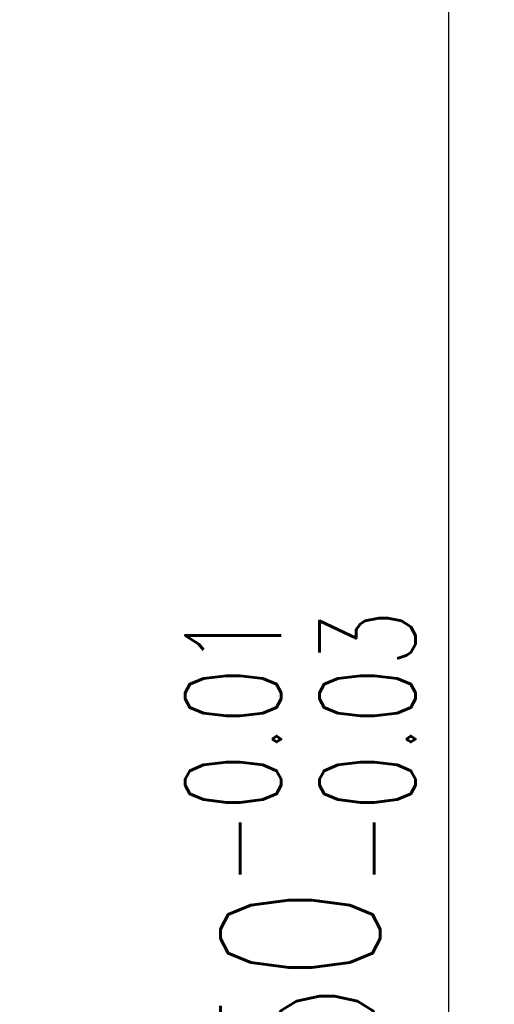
# Model space of a CAD drawing. Header units: millimetres. Extents: x 22 to 196, y 10 to 145.
# Tile 49 of 50: x 188.12 to 196.44, y 86.26 to 103.5. Entities that reach past the tile are written whole.
import ezdxf

# ---------------------------------------------------------------- set-up
doc = ezdxf.new("R2010")
doc.units = ezdxf.units.MM
doc.header["$LTSCALE"] = 0.1
doc.layers.get('Defpoints').update_dxf_attribs({"linetype": 'CONTINUOUS'})
doc.layers.add('CHA', color=7, linetype='CONTINUOUS')
doc.styles.add('DIM-7', font='SIMPLEX.shx', dxfattribs={"width": 0.7, "bigfont": 'chineset.shx'})
doc.dimstyles.new('CNS', dxfattribs={"dimtxt": 3.5, "dimasz": 2.5, "dimexe": 1, "dimexo": 1.5, "dimgap": 0.09, "dimtad": 0, "dimdsep": 46, "dimtxsty": 'DIM-7', "dimcen": 0.09, "dimclrd": 1, "dimclre": 1, "dimclrt": 4, "dimadec": 0, "dimazin": 0, "dimtfac": 1, "dimtix": 1, "dimtmove": 2, "dimatfit": 3, "dimfxl": 0, "dimtvp": 0.971429, "dimtolj": 1, "dimarcsym": 0})

# ---------------------------------------------------------------- blocks, each defined once
blk = doc.blocks.new('*D11')
at = {"layer": 'CHA', "lineweight": -2, "transparency": 16777216}
for p, q in [((184.751, 113.234), (196.44, 113.234)), ((195.64, 65.234), (195.64, 111.234)), ((185.251, 63.234), (196.44, 63.234))]:
    blk.add_line(p, q, dxfattribs=at)
at = {"layer": 'CHA', "transparency": 16777216}
for points in [[(195.307, 111.234), (195.974, 111.234), (195.64, 113.234)], [(195.307, 65.234), (195.974, 65.234), (195.64, 63.234)]]:
    blk.add_solid(points, dxfattribs=at)
at = {"layer": 'Defpoints', "color": 0, "transparency": 16777216}
for p in [(183.551, 113.234), (195.64, 113.234), (184.051, 63.234)]:
    blk.add_point(p, dxfattribs=at)
at = {"layer": 'CHA', "transparency": 16777216, "insert": (193.04, 88.234), "char_height": 2.8, "attachment_point": 5, "rotation": 90, "style": 'DIM-7'}
blk.add_mtext('\\A1;%%C50{\\H1.68;\\S-0.01^ -0.03;}', dxfattribs=at)

msp = doc.modelspace()

# ---------------------------------------------------------------- dimensions: what is measured, and where the dimension line sits
at = {"layer": 'CHA', "color": 7}
dim = msp.add_linear_dim(base=(195.64, 113.234), p1=(184.051, 63.234), p2=(183.551, 113.234), angle=90, text='%%C<>', dimstyle='CNS', override={"dimscale": 0.8, "dimgap": 0.8, "dimtad": 1, "dimclrd": 256, "dimclre": 256, "dimclrt": 256, "dimadec": 2, "dimazin": 2, "dimtol": 1, "dimtp": -0.01, "dimtm": 0.03, "dimtfac": 0.6, "dimtmove": 1}, dxfattribs=at)
dim.commit()
dim.dimension.update_dxf_attribs({"geometry": '*D11', "text_midpoint": (193.04, 88.234)})

doc.saveas('drawing.dxf')
